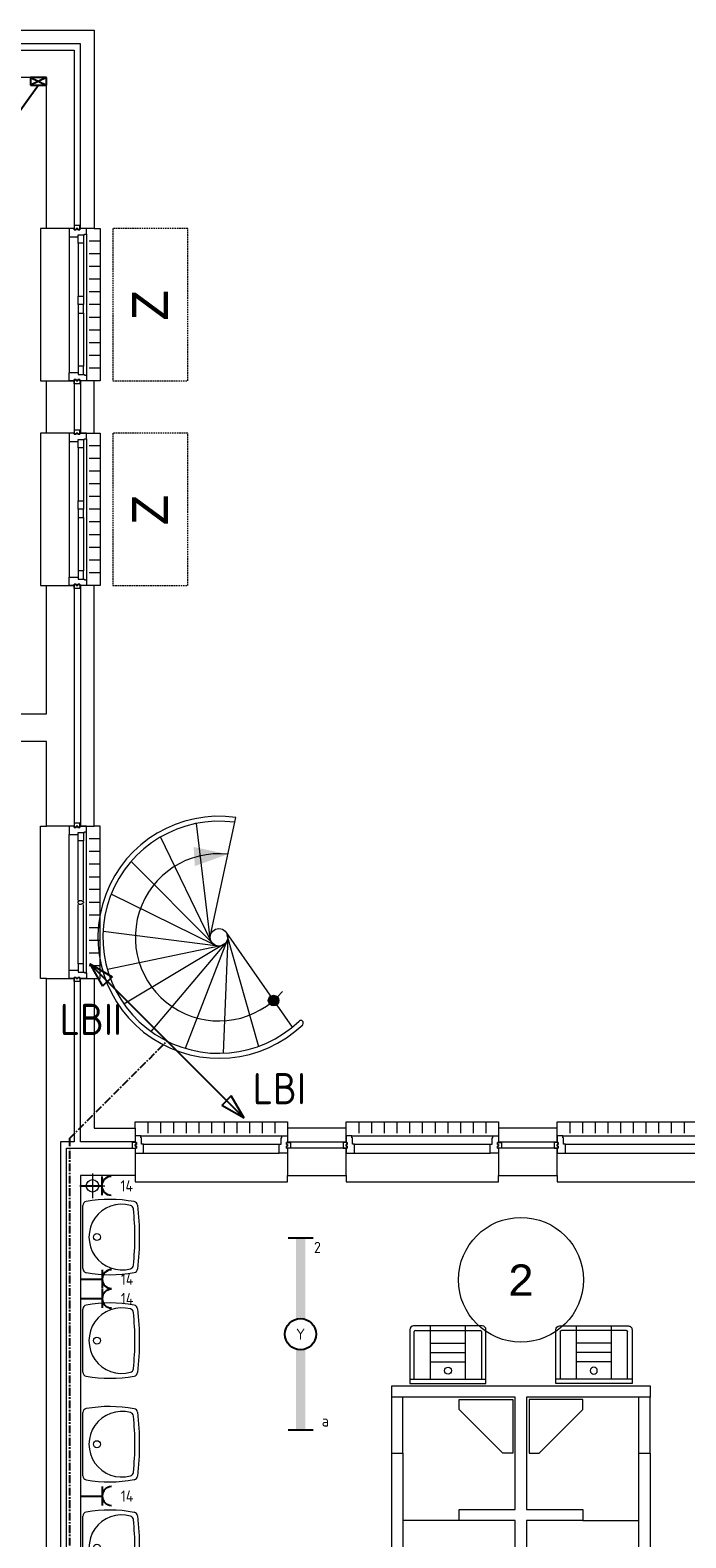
# Model space of a CAD drawing. Header units: millimetres. Extents: x 3141 to 84785, y 12240 to 40624.
# Tile 6 of 19: x 12066 to 17320, y 28491 to 40574. Entities that reach past the tile are written whole.
import ezdxf
from ezdxf.enums import TextEntityAlignment as Align
from ezdxf.xclip import XClip

# ---------------------------------------------------------------- set-up
doc = ezdxf.new("R2010")
doc.units = ezdxf.units.MM
doc.header["$LTSCALE"] = 50
doc.header["$XCLIPFRAME"] = 0
doc.linetypes.add('CENTER', pattern=[2, 1.25, -0.25, 0.25, -0.25])
doc.linetypes.add('Xref-beg26$0$HIDDEN', pattern=[0.375, 0.25, -0.125])
doc.layers.get('0').update_dxf_attribs({"linetype": 'CONTINUOUS'})
for name, color, linetype in [('EL6212--_S', 4, 'CONTINUOUS'), ('EL6222--', 3, 'CONTINUOUS'), ('EL6311--', 3, 'CONTINUOUS'), ('Xref', 8, 'CONTINUOUS'), ('Xref-beg26$0$AL$1A---_ALGEMEEN', 8, 'CONTINUOUS'), ('Xref-beg26$0$AM$1A---_ARCERING', 8, 'CONTINUOUS'), ('Xref-beg26$0$AT$1A---_TEKST050', 8, 'CONTINUOUS'), ('Xref-beg26$0$EL6131--_WG', 3, 'CONTINUOUS')]:
    doc.layers.add(name, color=color, linetype=linetype)
doc.styles.add('buro-018', font='Isocp.shx', dxfattribs={"height": 90})
doc.styles.add('buro-035', font='Isocp.shx', dxfattribs={"height": 175})
doc.styles.add('BURO-050', font='Isocp.shx', dxfattribs={"height": 250})
doc.styles.add('Xref-beg26$0$MONOTXT', font='MONOTXT')

# ---------------------------------------------------------------- blocks, each defined once
blk = doc.blocks.new('*O106')
at = {"layer": 'Xref-beg26$0$AL$1A---_ALGEMEEN', "color": 0, "linetype": 'Continuous', "lineweight": 0}
for p, q in [((-565.5, 130), (565.5, 130)), ((-508.33, 240), (-508.33, 150)), ((-406.66, 240), (-406.66, 150)), ((-305, 240), (-305, 150)), ((-203.33, 240), (-203.33, 150)), ((-101.66, 240), (-101.66, 150)), ((0, 240), (0, 150)), ((101.66, 240), (101.66, 150)), ((203.33, 240), (203.33, 150)), ((305, 240), (305, 150)), ((406.66, 240), (406.66, 150)), ((508.33, 240), (508.33, 150)), ((-543, 63), (543, 63)), ((-543, -9), (543, -9))]:
    blk.add_line(p, q, dxfattribs=at)
for points in [[(-610, 190), (-610, 240), (610, 240), (610, 190)], [(-610, -190), (-610, -240), (610, -240), (610, -190)]]:
    blk.add_lwpolyline(points, dxfattribs=at)
for points in [[(-610, -9), (-545.15, -9), (-543, -6.86), (-543, 63), (-560, 63), (-560, 114), (-565.5, 114), (-565.5, 127.78), (-567.72, 130), (-610, 130), (-610, 76), (-601, 76), (-601, 60), (-610, 60), (-610, 46), (-601, 46), (-601, 30), (-610, 30)], [(610, -9), (545.15, -9), (543, -6.86), (543, 63), (560, 63), (560, 114), (565.5, 114), (565.5, 127.78), (567.72, 130), (610, 130), (610, 76), (601, 76), (601, 60), (610, 60), (610, 46), (601, 46), (601, 30), (610, 30)], [(-635, 30), (-601, 30), (-601, 46), (-610, 46), (-610, 60), (-601, 60), (-601, 76), (-635, 76)], [(635, 30), (601, 30), (601, 46), (610, 46), (610, 60), (601, 60), (601, 76), (635, 76)]]:
    blk.add_lwpolyline(points, close=True, dxfattribs=at)
blk = doc.blocks.new('*O108')
at = {"layer": 'Xref-beg26$0$AL$1A---_ALGEMEEN', "color": 0, "linetype": 'Continuous', "lineweight": 0}
for p, q in [((-565.5, 130), (565.5, 130)), ((-508.33, 240), (-508.33, 150)), ((-406.66, 240), (-406.66, 150)), ((-305, 240), (-305, 150)), ((-203.33, 240), (-203.33, 150)), ((-101.66, 240), (-101.66, 150)), ((0, 240), (0, 150)), ((101.66, 240), (101.66, 150)), ((203.33, 240), (203.33, 150)), ((305, 240), (305, 150)), ((406.66, 240), (406.66, 150)), ((508.33, 240), (508.33, 150)), ((-543, 63), (543, 63)), ((-543, -9), (543, -9))]:
    blk.add_line(p, q, dxfattribs=at)
for points in [[(-610, 190), (-610, 240), (610, 240), (610, 190)], [(-610, -190), (-610, -240), (610, -240), (610, -190)]]:
    blk.add_lwpolyline(points, dxfattribs=at)
for points in [[(-610, -9), (-545.15, -9), (-543, -6.86), (-543, 63), (-560, 63), (-560, 114), (-565.5, 114), (-565.5, 127.78), (-567.72, 130), (-610, 130), (-610, 76), (-601, 76), (-601, 60), (-610, 60), (-610, 46), (-601, 46), (-601, 30), (-610, 30)], [(610, -9), (545.15, -9), (543, -6.86), (543, 63), (560, 63), (560, 114), (565.5, 114), (565.5, 127.78), (567.72, 130), (610, 130), (610, 76), (601, 76), (601, 60), (610, 60), (610, 46), (601, 46), (601, 30), (610, 30)], [(-635, 30), (-601, 30), (-601, 46), (-610, 46), (-610, 60), (-601, 60), (-601, 76), (-635, 76)], [(635, 30), (601, 30), (601, 46), (610, 46), (610, 60), (601, 60), (601, 76), (635, 76)]]:
    blk.add_lwpolyline(points, close=True, dxfattribs=at)
blk = doc.blocks.new('*O109')
at = {"layer": 'Xref-beg26$0$AL$1A---_ALGEMEEN', "color": 0, "linetype": 'Continuous', "lineweight": 0}
for p, q in [((-565.5, 130), (565.5, 130)), ((-508.33, 240), (-508.33, 150)), ((-406.66, 240), (-406.66, 150)), ((-305, 240), (-305, 150)), ((-203.33, 240), (-203.33, 150)), ((-101.66, 240), (-101.66, 150)), ((0, 240), (0, 150)), ((101.66, 240), (101.66, 150)), ((203.33, 240), (203.33, 150)), ((305, 240), (305, 150)), ((406.66, 240), (406.66, 150)), ((508.33, 240), (508.33, 150)), ((-543, 63), (543, 63)), ((-543, -9), (543, -9))]:
    blk.add_line(p, q, dxfattribs=at)
for points in [[(-610, 190), (-610, 240), (610, 240), (610, 190)], [(-610, -190), (-610, -240), (610, -240), (610, -190)]]:
    blk.add_lwpolyline(points, dxfattribs=at)
for points in [[(-610, -9), (-545.15, -9), (-543, -6.86), (-543, 63), (-560, 63), (-560, 114), (-565.5, 114), (-565.5, 127.78), (-567.72, 130), (-610, 130), (-610, 76), (-601, 76), (-601, 60), (-610, 60), (-610, 46), (-601, 46), (-601, 30), (-610, 30)], [(610, -9), (545.15, -9), (543, -6.86), (543, 63), (560, 63), (560, 114), (565.5, 114), (565.5, 127.78), (567.72, 130), (610, 130), (610, 76), (601, 76), (601, 60), (610, 60), (610, 46), (601, 46), (601, 30), (610, 30)], [(-635, 30), (-601, 30), (-601, 46), (-610, 46), (-610, 60), (-601, 60), (-601, 76), (-635, 76)], [(635, 30), (601, 30), (601, 46), (610, 46), (610, 60), (601, 60), (601, 76), (635, 76)]]:
    blk.add_lwpolyline(points, close=True, dxfattribs=at)
blk = doc.blocks.new('*O111')
at = {"layer": 'Xref-beg26$0$AL$1A---_ALGEMEEN', "color": 0, "linetype": 'Continuous', "lineweight": 0}
for p, q in [((-9, -543), (-9, 543)), ((63, 16), (63, 493)), ((106, 16), (106, 493)), ((130, -566), (130, 566)), ((240, 508), (150, 508)), ((240, 407), (150, 407)), ((240, 305), (150, 305)), ((240, 203), (150, 203)), ((240, 102), (150, 102)), ((240, 0), (150, 0)), ((63, -493), (63, -16)), ((106, -493), (106, -16)), ((240, -102), (150, -102)), ((240, -203), (150, -203)), ((240, -305), (150, -305)), ((240, -407), (150, -407)), ((240, -508), (150, -508))]:
    blk.add_line(p, q, dxfattribs=at)
for points in [[(-190, -610), (-240, -610), (-240, 610), (-190, 610)], [(190, -610), (240, -610), (240, 610), (190, 610)]]:
    blk.add_lwpolyline(points, dxfattribs=at)
for points in [[(-9, 610), (-9, 545), (-7, 543), (63, 543), (63, 560), (114, 560), (114, 566), (128, 566), (130, 568), (130, 610), (76, 610), (76, 601), (60, 601), (60, 610), (46, 610), (46, 601), (30, 601), (30, 610)], [(30, 635), (30, 601), (46, 601), (46, 610), (60, 610), (60, 601), (76, 601), (76, 635)], [(106, 560), (106, 493), (63, 493), (63, 560)], [(-9, -610), (-9, -545), (-7, -543), (63, -543), (63, -560), (114, -560), (114, -566), (128, -566), (130, -568), (130, -610), (76, -610), (76, -601), (60, -601), (60, -610), (46, -610), (46, -601), (30, -601), (30, -610)], [(30, -635), (30, -601), (46, -601), (46, -610), (60, -610), (60, -601), (76, -601), (76, -635)], [(106, -560), (106, -493), (63, -493), (63, -560)]]:
    blk.add_lwpolyline(points, close=True, dxfattribs=at)
blk.add_lwpolyline([(106, 4), (106, -4), (104, -4, -0.397174), (98, -10), (95, -10, 0.406754), (90, -16), (72, -16), (63, -6), (63, 6), (72, 16), (90, 16, 0.406754), (95, 10), (98, 10, -0.397174), (104, 4), (106, 4)], format="xyb", dxfattribs=at)
blk = doc.blocks.new('*O122')
at = {"layer": 'Xref-beg26$0$AL$1A---_ALGEMEEN', "color": 0, "linetype": 'Continuous', "lineweight": 0}
for p, q in [((-9, 543), (-9, -543)), ((63, 493), (63, 67)), ((106, 493), (106, 67)), ((130, 565.5), (130, -565.5)), ((240, 508.33), (150, 508.33)), ((240, 406.66), (150, 406.66)), ((240, 305), (150, 305)), ((240, 203.33), (150, 203.33)), ((240, 101.66), (150, 101.66)), ((240, 0), (150, 0)), ((63, -67), (63, -493)), ((106, -67), (106, -493)), ((240, -101.66), (150, -101.66)), ((240, -203.33), (150, -203.33)), ((240, -305), (150, -305)), ((240, -406.66), (150, -406.66)), ((240, -508.33), (150, -508.33))]:
    blk.add_line(p, q, dxfattribs=at)
for points in [[(-190, 610), (-240, 610), (-240, -610), (-190, -610)], [(190, 610), (240, 610), (240, -610), (190, -610)]]:
    blk.add_lwpolyline(points, dxfattribs=at)
for points in [[(-9, 610), (-9, 545.15), (-6.86, 543), (63, 543), (63, 560), (114, 560), (114, 565.5), (127.78, 565.5), (130, 567.72), (130, 610), (76, 610), (76, 601), (60, 601), (60, 610), (46, 610), (46, 601), (30, 601), (30, 610)], [(30, 635), (30, 601), (46, 601), (46, 610), (60, 610), (60, 601), (76, 601), (76, 635)], [(106, 560), (106, 493), (63, 493), (63, 560)], [(106, 67), (106, 0), (63, 0), (63, 67)], [(106, -67), (106, 0), (63, 0), (63, -67)], [(-9, -610), (-9, -545.15), (-6.86, -543), (63, -543), (63, -560), (114, -560), (114, -565.5), (127.78, -565.5), (130, -567.72), (130, -610), (76, -610), (76, -601), (60, -601), (60, -610), (46, -610), (46, -601), (30, -601), (30, -610)], [(30, -635), (30, -601), (46, -601), (46, -610), (60, -610), (60, -601), (76, -601), (76, -635)], [(106, -560), (106, -493), (63, -493), (63, -560)]]:
    blk.add_lwpolyline(points, close=True, dxfattribs=at)
blk = doc.blocks.new('*O123')
at = {"layer": 'Xref-beg26$0$AL$1A---_ALGEMEEN', "color": 0, "linetype": 'Continuous', "lineweight": 0}
for p, q in [((-9, 543), (-9, -543)), ((63, 493), (63, 67)), ((106, 493), (106, 67)), ((130, 565.5), (130, -565.5)), ((240, 508.33), (150, 508.33)), ((240, 406.66), (150, 406.66)), ((240, 305), (150, 305)), ((240, 203.33), (150, 203.33)), ((240, 101.66), (150, 101.66)), ((240, 0), (150, 0)), ((63, -67), (63, -493)), ((106, -67), (106, -493)), ((240, -101.66), (150, -101.66)), ((240, -203.33), (150, -203.33)), ((240, -305), (150, -305)), ((240, -406.66), (150, -406.66)), ((240, -508.33), (150, -508.33))]:
    blk.add_line(p, q, dxfattribs=at)
for points in [[(-190, 610), (-240, 610), (-240, -610), (-190, -610)], [(190, 610), (240, 610), (240, -610), (190, -610)]]:
    blk.add_lwpolyline(points, dxfattribs=at)
for points in [[(-9, 610), (-9, 545.15), (-6.86, 543), (63, 543), (63, 560), (114, 560), (114, 565.5), (127.78, 565.5), (130, 567.72), (130, 610), (76, 610), (76, 601), (60, 601), (60, 610), (46, 610), (46, 601), (30, 601), (30, 610)], [(30, 635), (30, 601), (46, 601), (46, 610), (60, 610), (60, 601), (76, 601), (76, 635)], [(106, 560), (106, 493), (63, 493), (63, 560)], [(106, 67), (106, 0), (63, 0), (63, 67)], [(106, -67), (106, 0), (63, 0), (63, -67)], [(-9, -610), (-9, -545.15), (-6.86, -543), (63, -543), (63, -560), (114, -560), (114, -565.5), (127.78, -565.5), (130, -567.72), (130, -610), (76, -610), (76, -601), (60, -601), (60, -610), (46, -610), (46, -601), (30, -601), (30, -610)], [(30, -635), (30, -601), (46, -601), (46, -610), (60, -610), (60, -601), (76, -601), (76, -635)], [(106, -560), (106, -493), (63, -493), (63, -560)]]:
    blk.add_lwpolyline(points, close=True, dxfattribs=at)
blk = doc.blocks.new('*O127')
at = {"layer": 'Xref-beg26$0$AL$1A---_ALGEMEEN', "color": 0, "linetype": 'Continuous', "lineweight": 0}
for p, q in [((-45, -225), (-45, 225)), ((45, -225), (45, 225))]:
    blk.add_line(p, q, dxfattribs=at)
blk = doc.blocks.new('*O128')
at = {"layer": 'Xref-beg26$0$AL$1A---_ALGEMEEN', "color": 0, "linetype": 'Continuous', "lineweight": 0}
for p, q in [((-45, -225), (-45, 225)), ((45, -225), (45, 225))]:
    blk.add_line(p, q, dxfattribs=at)
blk = doc.blocks.new('Xref-beg26$0$WT01')
at = {"layer": 'Xref-beg26$0$AL$1A---_ALGEMEEN', "color": 0, "linetype": 'Continuous', "lineweight": 0}
blk.add_line((-253, -20), (253, -20), dxfattribs=at)
blk.add_circle((0, -133), 28.1, dxfattribs=at)
for centre, radius, start, end in [((766, -236), 1068, 169.7983, 190.5514), ((-253, -53), 33, 90, 169.9973), ((0, -332), 263, 344.8667, 195.1333), ((253, -53), 33, 10.0027, 90), ((-766, -236), 1068, 349.4486, 10.2017), ((-252, -426), 33, 190.3455, 263.1425), ((0, 1669), 2144, 263.1425, 276.8575), ((-222, -392), 33, 195.1333, 263.9582), ((0, 1707), 2144, 263.9582, 276.0418), ((222, -392), 33, 276.0418, 344.8667), ((252, -426), 33, 276.8575, 349.6545)]:
    blk.add_arc(centre, radius, start, end, dxfattribs=at)
blk = doc.blocks.new('Xref-beg26$0$UG61')
at = {"layer": 'Xref-beg26$0$AL$1A---_ALGEMEEN', "color": 0, "linetype": 'Continuous', "lineweight": 0}
for p, q in [((305, -20), (-305, -20)), ((-305, -20), (-305, -450)), ((305, -55), (-305, -55)), ((-270, -435), (-270, -55)), ((-140, -55), (-140, -480)), ((140, -55), (140, -480)), ((270, -55), (270, -435)), ((305, -450), (305, -20)), ((140, -192), (-140, -192)), ((140, -268), (-140, -268)), ((140, -342), (-140, -342)), ((-275, -480), (275, -480)), ((260, -445), (-260, -445))]:
    blk.add_line(p, q, dxfattribs=at)
blk.add_circle((-1, -122), 28.1, dxfattribs=at)
for centre, radius, start, end in [((-275, -450), 30, 180, 270), ((-260, -435), 10, 180, 270), ((260, -435), 10, 270, 360), ((275, -450), 30, 270, 360)]:
    blk.add_arc(centre, radius, start, end, dxfattribs=at)
blk = doc.blocks.new('*O157')
at = {"layer": 'Xref-beg26$0$AM$1A---_ARCERING', "linetype": 'Continuous', "lineweight": 0}
blk.add_hatch(color=256, dxfattribs=at).paths.add_polyline_path([(627, -507, 1), (542, -507, 1)])
at = {"layer": 'Xref-beg26$0$AL$1A---_ALGEMEEN', "color": 0, "linetype": 'Continuous', "lineweight": 0}
for p, q in [((77, -6), (-34, 912)), ((79, 17), (282, 961)), ((83, -28), (-321, 804)), ((98, -51), (-557, 608)), ((114, -62), (-717, 346)), ((140, -70), (-782, 46)), ((205, 38), (734, -721)), ((211, 20), (465, -874)), ((163, -68), (-747, -259)), ((184, -59), (-614, -536)), ((201, -44), (-398, -754)), ((213, -23), (-123, -890)), ((217, -1), (182, -929))]:
    blk.add_line(p, q, dxfattribs=at)
for centre, radius in [((147, 0), 70), ((585, -507), 42.4)]:
    blk.add_circle(centre, radius, dxfattribs=at)
for centre, radius, start, end in [((147, 0), 970, 81.9891, 313.763), ((147, 0), 930, 82.1674, 313.763), ((147, 0), 670, 83.8471, 319.5477), ((803, -686), 20, 314.9613, 132.5673)]:
    blk.add_arc(centre, radius, start, end, dxfattribs=at)
blk.add_solid([(-46, 571), (218, 666), (-56, 724)], dxfattribs=at)
blk = doc.blocks.new('*O158')
at = {"layer": 'Xref-beg26$0$AL$1A---_ALGEMEEN', "color": 0, "linetype": 'Xref-beg26$0$HIDDEN', "lineweight": 0}
blk.add_lwpolyline([(300, -610), (300, 610), (-300, 610), (-300, -610)], close=True, dxfattribs=at)
at = {"layer": 'Xref-beg26$0$AT$1A---_TEKST050', "linetype": 'Continuous', "lineweight": 0, "style": 'Xref-beg26$0$MONOTXT'}
blk.add_text('Z', height=288, rotation=90, dxfattribs=at).set_placement((-1.91, -4.61), align=Align.MIDDLE)
blk = doc.blocks.new('*O161')
at = {"layer": 'Xref-beg26$0$AL$1A---_ALGEMEEN', "color": 0, "linetype": 'Xref-beg26$0$HIDDEN', "lineweight": 0}
blk.add_lwpolyline([(300, -610), (300, 610), (-300, 610), (-300, -610)], close=True, dxfattribs=at)
at = {"layer": 'Xref-beg26$0$AT$1A---_TEKST050', "linetype": 'Continuous', "lineweight": 0, "style": 'Xref-beg26$0$MONOTXT'}
blk.add_text('Z', height=288, rotation=90, dxfattribs=at).set_placement((-1.91, -4.61), align=Align.MIDDLE)
blk = doc.blocks.new('Xref-beg26$0$E00112')
at = {"color": 0, "linetype": 'Continuous'}
for p, q in [((0, 1), (-1, 1)), ((-1, 1), (-1, 0)), ((-1, 0), (0, 1)), ((-1, 1), (0, 0)), ((0, 0), (0, 1)), ((-1, 0), (0, 0))]:
    blk.add_line(p, q, dxfattribs=at)
blk = doc.blocks.new('Xref-beg26')
at = {"layer": 'Xref-beg26$0$AL$1A---_ALGEMEEN', "linetype": 'Continuous', "lineweight": 0}
for p, q in [((88702.43, 96796.76), (88702.43, 96596.76)), ((88602.43, 96696.76), (88802.43, 96696.76)), ((91640.43, 94013.82), (91190.43, 94013.82)), ((92630.43, 94013.82), (93080.43, 94013.82))]:
    blk.add_line(p, q, dxfattribs=at)
for points in [[(86667.93, 105958.82), (88715.43, 105958.82), (88715.43, 104368.82), (88605.43, 104368.82), (88605.43, 105848.82), (86667.93, 105848.82)], [(86667.93, 105798.82), (88555.43, 105798.82), (88555.43, 104368.82), (88335.43, 104368.82), (88335.43, 105578.82), (86667.93, 105578.82)], [(88555.43, 102728.82), (88335.43, 102728.82), (88335.43, 103148.82), (88555.43, 103148.82)], [(88605.43, 102728.82), (88715.43, 102728.82), (88715.43, 103148.82), (88605.43, 103148.82)], [(88335.43, 101508.82), (88555.43, 101508.82), (88555.43, 99578.82), (88335.43, 99578.82), (88335.43, 100258.82), (87885.43, 100258.82), (87885.43, 100478.82), (88335.43, 100478.82)], [(88605.43, 99578.82), (88715.43, 99578.82), (88715.43, 101508.82), (88605.43, 101508.82)], [(88335.43, 98358.82), (88555.43, 98358.82), (88555.43, 97048.82), (88445.43, 97048.82), (88445.43, 90168.82), (88495.43, 90168.82), (88495.43, 89053.82), (88445.43, 89053.82), (88445.43, 86463.82), (88555.43, 86463.82), (88555.43, 85103.82), (88335.43, 85103.82), (88335.43, 89153.82), (88445.43, 89153.82), (88445.43, 90068.82), (88335.43, 90068.82)], [(88605.43, 98358.82), (88715.43, 98358.82), (88715.43, 97158.82), (89045.43, 97158.82), (89045.43, 97048.82), (88605.43, 97048.82)], [(90265.43, 97048.82), (90735.43, 97048.82), (90735.43, 97158.82), (90265.43, 97158.82)], [(91955.43, 97048.82), (92425.43, 97048.82), (92425.43, 97158.82), (91955.43, 97158.82)], [(88495.43, 96998.82), (89045.43, 96998.82), (89045.43, 96778.82), (88605.43, 96778.82), (88605.43, 89153.82), (89700.43, 89153.82), (89700.43, 88933.82), (89215.43, 88933.82), (89215.43, 88283.82), (89105.43, 88283.82), (89105.43, 88933.82), (88605.43, 88933.82), (88605.43, 86733.82), (89105.43, 86733.82), (89105.43, 87383.82), (89215.43, 87383.82), (89215.43, 86733.82), (89925.43, 86733.82), (89925.43, 86513.82), (88495.43, 86513.82)], [(90265.43, 96778.82), (90735.43, 96778.82), (90735.43, 96998.82), (90265.43, 96998.82)], [(91955.43, 96778.82), (92425.43, 96778.82), (92425.43, 96998.82), (91955.43, 96998.82)], [(91640.43, 94983.82), (92070.43, 94983.82), (92070.43, 94553.82), (91990.43, 94553.82), (91640.43, 94903.82)], [(92630.43, 94983.82), (92200.43, 94983.82), (92200.43, 94553.82), (92280.43, 94553.82), (92630.43, 94903.82)]]:
    blk.add_lwpolyline(points, close=True, dxfattribs=at)
for points in [[(93080.43, 93113.82), (93080.43, 94553.82), (93170.43, 94553.82), (93170.43, 91583.82)], [(91100.43, 91583.82), (91100.43, 94553.82), (91190.43, 94553.82), (91190.43, 93113.82)], [(92090.43, 93113.82), (92090.43, 94013.82), (91640.43, 94013.82), (91640.43, 94103.82), (92090.43, 94103.82), (92090.43, 95003.82), (91100.43, 95003.82), (91100.43, 95093.82), (93170.43, 95093.82), (93170.43, 95003.82), (92180.43, 95003.82), (92180.43, 94103.82), (92630.43, 94103.82), (92630.43, 94013.82), (92180.43, 94013.82), (92180.43, 93113.82)]]:
    blk.add_lwpolyline(points, dxfattribs=at)
for centre, radius in [((88702.43, 96696.76), 50), ((92135.43166, 95943.82137), 500)]:
    blk.add_circle(centre, radius, dxfattribs=at)
for name, p in [('*O123', (88525.43, 103758.82)), ('*O122', (88525.43, 102118.82)), ('*O111', (88525.43, 98968.82)), ('*O157', (89568.82, 98688.81)), ('*O109', (89655.43, 96968.82)), ('*O108', (91345.43, 96968.82)), ('*O106', (93035.43, 96968.82)), ('*O127', (91145.43, 94778.82)), ('*O128', (93125.43, 94778.82))]:
    blk.add_blockref(name, p, dxfattribs=at)
at = {"layer": 'Xref-beg26$0$AL$1A---_ALGEMEEN', "linetype": 'Xref-beg26$0$HIDDEN', "lineweight": 0}
for name, p in [('*O161', (89165.43, 103758.82)), ('*O158', (89165.43, 102118.82))]:
    blk.add_blockref(name, p, dxfattribs=at)
at = {"layer": 'Xref-beg26$0$AL$1A---_ALGEMEEN', "linetype": 'Continuous', "lineweight": 0}
for name, p, rotation in [('Xref-beg26$0$WT01', (88605.43, 96286.32), 90), ('Xref-beg26$0$WT01', (88605.43, 95456.32), 90), ('Xref-beg26$0$UG61', (91550.43, 95093.82), 180), ('Xref-beg26$0$WT01', (88605.43, 94626.32), 90), ('Xref-beg26$0$WT01', (88605.43, 93796.32), 90)]:
    blk.add_blockref(name, p, dxfattribs=dict(at, rotation=rotation))
at = {"layer": 'Xref-beg26$0$AL$1A---_ALGEMEEN', "linetype": 'Continuous', "lineweight": 0, "yscale": -1}
blk.add_blockref('Xref-beg26$0$UG61', (92720.43, 95093.82), dxfattribs=at)
at = {"layer": 'Xref-beg26$0$EL6131--_WG', "linetype": 'Continuous', "lineweight": 0, "xscale": 60, "yscale": 130, "zscale": 60, "rotation": 270}
blk.add_blockref('Xref-beg26$0$E00112', (88205.43, 105518.82), dxfattribs=at)
at = {"layer": 'Xref-beg26$0$AT$1A---_TEKST050', "linetype": 'Continuous', "lineweight": 0, "style": 'Xref-beg26$0$MONOTXT'}
blk.add_text('2', height=250.00002, dxfattribs=at).set_placement((92135.41, 95943.81), align=Align.MIDDLE)
blk = doc.blocks.new('1115B61540')
at = {"color": 0}
for p, q in [((-15.4, 2), (-15.4, -2)), ((15.4, 2), (15.4, -2))]:
    blk.add_line(p, q, dxfattribs=at)
at = {"color": 0, "linetype": 'Continuous'}
blk.add_circle((0, 0), 2.5, dxfattribs=at)
at = {"color": 0}
for points in [[(-2.5, 0.75), (-15.4, 0.75), (-2.5, -0.75), (-15.4, -0.75)], [(2.5, 0.75), (15.4, 0.75), (2.5, -0.75), (15.4, -0.75)]]:
    blk.add_solid(points, dxfattribs=at)
at = {"color": 0, "linetype": 'Continuous', "style": 'buro-018'}
for tag, p in [('E_GKAST', (0, 8)), ('E_GROEP', (0, 5)), ('E_SGROEP', (4.5, 5)), ('E_ARMCODE', (0, 0)), ('E_SLET', (4.5, -3))]:
    blk.add_attdef(tag, text='', height=1.8, dxfattribs=at).set_placement(p, align=Align.MIDDLE)
blk = doc.blocks.new('E00160')
at = {"color": 0, "linetype": 'Continuous'}
for p, q in [((-17.5, 0), (-13.5, 1.07)), ((-17.5, 0), (17.5, 0)), ((-17.5, 0), (-13.5, -1.07)), ((-13.5, -1.07), (-13.5, 1.07)), ((17.5, 0), (13.5, 1.07)), ((13.5, -1.07), (13.5, 1.07)), ((17.5, 0), (13.5, -1.07))]:
    blk.add_line(p, q, dxfattribs=at)
at = {"color": 0, "linetype": 'Continuous', "style": 'buro-035'}
for tag, p in [('E_TEXT2', (-22.5, 0)), ('E_TEXT1', (22.5, 0))]:
    blk.add_attdef(tag, text='', height=3.5, dxfattribs=at).set_placement(p, align=Align.MIDDLE)
blk = doc.blocks.new('111304')
at = {"color": 0, "linetype": 'Continuous'}
for p, q in [((-1.5, 4.5), (1.5, 4.5)), ((0, 1), (0, 4.5))]:
    blk.add_line(p, q, dxfattribs=at)
blk.add_arc((0, 6), 1.5, 180, 0, dxfattribs=at)
at = {"color": 0, "linetype": 'Continuous', "style": 'buro-018'}
for tag, p in [('E_GKAST', (0, 11.5)), ('E_GROEP', (0, 8.5)), ('E_SGROEP', (4.5, 8.5))]:
    blk.add_attdef(tag, text='', height=1.8, dxfattribs=at).set_placement(p, align=Align.MIDDLE)
at = {"color": 0, "linetype": 'Continuous', "style": 'buro-018', "flags": 1}
for tag, p in [('E_VERMCODE', (13, 8.5)), ('E_MATCODE', (0, 0))]:
    blk.add_attdef(tag, text='', height=1.8, dxfattribs=at).set_placement(p, align=Align.MIDDLE)

msp = doc.modelspace()

# ---------------------------------------------------------------- linework, layer by layer
at = {"layer": 'EL6212--_S', "linetype": 'CENTER'}
for q in [(13162, 32472), (12382, 21045)]:
    msp.add_line((12382, 31692), q, dxfattribs=at)
at = {"layer": 'EL6222--', "color": 1}
msp.add_line((12133, 40134), (11829, 39707), dxfattribs=at)

# ---------------------------------------------------------------- block references
at = {"layer": 'EL6212--_S'}
ref = msp.add_blockref('E00160', (13162, 32472), dxfattribs=dict(at, xscale=50.00000000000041, yscale=50.00000000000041, zscale=50.00000000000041, rotation=134.9999999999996))
ref.add_attrib('E_TEXT1', 'LBII', dxfattribs={"layer": '0', "color": 0, "linetype": 'Continuous', "height": 250, "style": 'BURO-050'}).set_placement((12553, 32646), align=Align.MIDDLE)
ref.add_attrib('E_TEXT2', 'LBI', dxfattribs={"layer": '0', "color": 0, "linetype": 'Continuous', "height": 250, "style": 'BURO-050'}).set_placement((14063, 32091), align=Align.MIDDLE)
at = {"layer": 'EL6222--'}
ref = msp.add_blockref('111304', (12415, 31312), dxfattribs=dict(at, xscale=50, yscale=50, zscale=50, rotation=270))
ref.add_attrib('E_GROEP', '14', dxfattribs={"layer": '0', "color": 1, "linetype": 'Continuous', "height": 90, "style": 'buro-018'}).set_placement((12840, 31312), align=Align.MIDDLE)
ref = msp.add_blockref('111304', (12418, 30564), dxfattribs=dict(at, xscale=50, yscale=50, zscale=50, rotation=270))
ref.add_attrib('E_GROEP', '14', dxfattribs={"layer": '0', "color": 1, "linetype": 'Continuous', "height": 90, "style": 'buro-018'}).set_placement((12843, 30564), align=Align.MIDDLE)
ref = msp.add_blockref('111304', (12418, 30408), dxfattribs=dict(at, xscale=50, yscale=50, zscale=50, rotation=270))
ref.add_attrib('E_GROEP', '14', dxfattribs={"layer": '0', "color": 1, "linetype": 'Continuous', "height": 90, "style": 'buro-018'}).set_placement((12843, 30408), align=Align.MIDDLE)
ref = msp.add_blockref('111304', (12418, 28826), dxfattribs=dict(at, xscale=50, yscale=50, zscale=50, rotation=270))
ref.add_attrib('E_GROEP', '14', dxfattribs={"layer": '0', "color": 1, "linetype": 'Continuous', "height": 90, "style": 'buro-018'}).set_placement((12843, 28826), align=Align.MIDDLE)
at = {"layer": 'EL6311--'}
ref = msp.add_blockref('1115B61540', (14233, 30123), dxfattribs=dict(at, xscale=50, yscale=50, zscale=50, rotation=270))
ref.add_attrib('E_ARMCODE', 'Y', dxfattribs={"layer": '0', "color": 1, "linetype": 'Continuous', "height": 90, "style": 'buro-018'}).set_placement((14233, 30123), align=Align.MIDDLE)
ref.add_attrib('E_SLET', 'a', dxfattribs={"layer": '0', "color": 1, "linetype": 'Continuous', "height": 90, "style": 'buro-018'}).set_placement((14431, 29428), align=Align.MIDDLE)
ref.add_attrib('E_GROEP', '2', dxfattribs={"layer": '0', "color": 1, "linetype": 'Continuous', "height": 90, "style": 'buro-018'}).set_placement((14368, 30818), align=Align.MIDDLE)
at = {"layer": 'Xref'}
ref = msp.add_blockref('Xref-beg26', (-76137, -65385), dxfattribs=at)
XClip(ref).set_block_clipping_path([(78990.3724838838, 77624.9615581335), (160922.2916472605, 106219.4632938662)])

doc.saveas('drawing.dxf')
